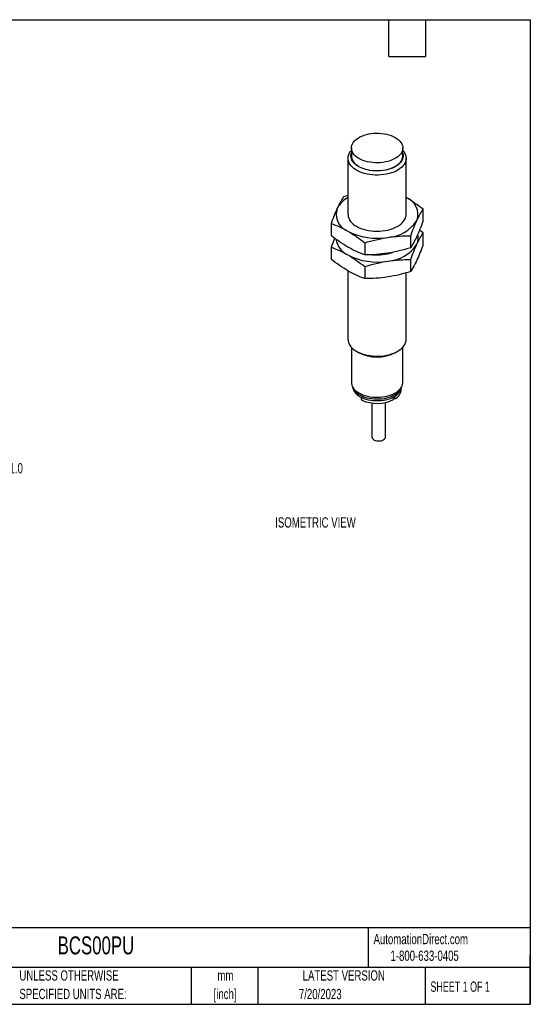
# Model space of a CAD drawing. Header units: millimetres. Extents: x 6 to 273, y 6 to 210.
# Tile 2 of 2: x 168 to 273, y 6 to 210. Entities that reach past the tile are written whole.
import ezdxf

# ---------------------------------------------------------------- set-up
doc = ezdxf.new("R2010")
doc.units = ezdxf.units.MM
doc.layers.add('TEXT', color=140, linetype='Continuous', lineweight=25)
doc.styles.add('SLDTEXTSTYLE0', font='TXT', dxfattribs={"width": 0.7})
doc.styles.add('SLDTEXTSTYLE1', font='TXT', dxfattribs={"width": 0.65})

# ---------------------------------------------------------------- blocks, each defined once
blk = doc.blocks.new('SW_NOTE_0_2')
at = {"layer": 'TEXT', "color": 0, "char_height": 2.117, "attachment_point": 2, "style": 'SLDTEXTSTYLE0'}
for s, insert in [('mm', (2.84, 2.73)), ('[inch]', (2.76, -1.09))]:
    blk.add_mtext(s, dxfattribs=dict(at, insert=insert))
blk = doc.blocks.new('SW_NOTE_0_3')
at = {"layer": 'TEXT', "color": 0, "char_height": 2.1167, "attachment_point": 1, "style": 'SLDTEXTSTYLE0'}
for s, insert in [('UNLESS OTHERWISE', (0, 2.73)), ('SPECIFIED UNITS ARE:', (0, -1.09))]:
    blk.add_mtext(s, dxfattribs=dict(at, insert=insert))

msp = doc.modelspace()

# ---------------------------------------------------------------- linework, layer by layer
for p, q in [((236.124, 183.077), (236.124, 181.444)), ((246.724, 181.444), (246.724, 183.077)), ((235.424, 180.943), (235.424, 169.359)), ((247.424, 169.359), (247.424, 180.943)), ((235.424, 173.251), (234.484, 172.975)), ((250.904, 167.951), (250.904, 170.435)), ((231.943, 167.502), (231.943, 165.018)), ((248.364, 162.478), (248.364, 164.962)), ((250.904, 165.536), (250.183, 166.089)), ((250.904, 163.051), (250.904, 165.536)), ((231.943, 162.603), (231.943, 160.118)), ((238.883, 163.496), (238.883, 161.011)), ((238.883, 158.596), (238.883, 156.112)), ((248.364, 157.578), (248.364, 160.063)), ((235.424, 157.719), (235.424, 143.568)), ((247.424, 143.568), (247.424, 157.303)), ((236.124, 141.944), (236.124, 134.681)), ((237.18, 141.119), (237.614, 140.868)), ((245.233, 140.868), (245.667, 141.119)), ((246.724, 134.681), (246.724, 141.944)), ((236.325, 133.828), (236.424, 133.428)), ((246.423, 133.428), (246.522, 133.828)), ((246.424, 133.268), (246.424, 133.431)), ((238.115, 131.638), (238.115, 131.239)), ((238.303, 131.013), (238.303, 131.548)), ((240.377, 130.446), (240.377, 123.429)), ((243.177, 123.429), (243.177, 130.565)), ((244.813, 131.146), (244.813, 131.679)), ((244.813, 131.475), (245.098, 131.311)), ((245.098, 131.311), (245.098, 131.84))]:
    msp.add_line(p, q)
at = {"flags": 128}
for points in [[(245.171, 185.241), (245.531, 185.011), (245.849, 184.761), (246.121, 184.494), (246.346, 184.212), (246.519, 183.919), (246.641, 183.617), (246.708, 183.31), (246.722, 183), (246.681, 182.691), (246.587, 182.386), (246.439, 182.088), (246.24, 181.8), (245.991, 181.525), (245.696, 181.266), (245.356, 181.026), (244.977, 180.807), (244.561, 180.611), (244.112, 180.441), (243.637, 180.297), (243.138, 180.182), (242.622, 180.097), (242.093, 180.042), (241.558, 180.019), (241.021, 180.027), (240.489, 180.066), (239.966, 180.136), (239.458, 180.236), (238.97, 180.365), (238.507, 180.523), (238.074, 180.706), (237.676, 180.914), (237.316, 181.144), (236.998, 181.394), (236.726, 181.661), (236.502, 181.942), (236.328, 182.236), (236.207, 182.538), (236.139, 182.845), (236.125, 183.155), (236.166, 183.464), (236.261, 183.769), (236.409, 184.067), (236.608, 184.355), (236.856, 184.629), (237.152, 184.888), (237.491, 185.128), (237.871, 185.348), (238.287, 185.543), (238.735, 185.714), (239.211, 185.858), (239.71, 185.972), (240.226, 186.058), (240.754, 186.112), (241.289, 186.136), (241.826, 186.128), (242.359, 186.089), (242.882, 186.019), (243.39, 185.919), (243.878, 185.789), (244.34, 185.632), (244.773, 185.449), (245.171, 185.241)], [(246.724, 182.567), (246.953, 182.288), (247.152, 181.974), (247.298, 181.65), (247.388, 181.319), (247.423, 180.985), (247.402, 180.651), (247.325, 180.319), (247.194, 179.993), (247.008, 179.676), (246.77, 179.371), (246.482, 179.08), (246.147, 178.807), (245.768, 178.554), (245.348, 178.323), (244.892, 178.117), (244.403, 177.937), (243.886, 177.785), (243.347, 177.662), (242.789, 177.57), (242.219, 177.51), (241.641, 177.482), (241.061, 177.486), (240.485, 177.522), (239.918, 177.59), (239.364, 177.69), (238.83, 177.82), (238.32, 177.979), (237.839, 178.166), (237.391, 178.379), (236.981, 178.615), (236.613, 178.874), (236.289, 179.151), (236.013, 179.446), (235.788, 179.754), (235.616, 180.074), (235.498, 180.401), (235.435, 180.734), (235.428, 181.069), (235.477, 181.402), (235.581, 181.732), (235.74, 182.053), (235.952, 182.365), (236.124, 182.567)], [(246.724, 181.999), (246.726, 181.993), (246.795, 181.68), (246.809, 181.365), (246.767, 181.051), (246.671, 180.741), (246.521, 180.438), (246.318, 180.146), (246.066, 179.867), (245.765, 179.604), (245.421, 179.36), (245.035, 179.137), (244.612, 178.938), (244.156, 178.765), (243.673, 178.619), (243.166, 178.502), (242.641, 178.415), (242.104, 178.36), (241.56, 178.336), (241.015, 178.344), (240.473, 178.383), (239.942, 178.455), (239.426, 178.557), (238.93, 178.688), (238.46, 178.848), (238.02, 179.034), (237.615, 179.245), (237.249, 179.479), (236.926, 179.733), (236.649, 180.005), (236.422, 180.291), (236.245, 180.589), (236.122, 180.896), (236.053, 181.208), (236.039, 181.523), (236.08, 181.837), (236.124, 181.999)], [(236.124, 181.444), (236.139, 181.212), (236.207, 180.904), (236.328, 180.603), (236.502, 180.309), (236.726, 180.028), (236.998, 179.761), (237.316, 179.511), (237.676, 179.281), (238.074, 179.073), (238.507, 178.89), (238.97, 178.732), (239.458, 178.603), (239.966, 178.503), (240.489, 178.433), (241.021, 178.393), (241.558, 178.386), (242.093, 178.409), (242.622, 178.464), (243.138, 178.549), (243.637, 178.664), (244.112, 178.808), (244.561, 178.978), (244.977, 179.174), (245.356, 179.393), (245.696, 179.633), (245.991, 179.892), (246.24, 180.167), (246.439, 180.455), (246.587, 180.753), (246.681, 181.058), (246.722, 181.367), (246.724, 181.444)], [(237.181, 166.91), (237.61, 166.685), (238.075, 166.485), (238.571, 166.312), (239.094, 166.167), (239.639, 166.053), (240.2, 165.969), (240.773, 165.916), (241.351, 165.896), (241.931, 165.908), (242.505, 165.952), (243.07, 166.029), (243.619, 166.136), (244.148, 166.273), (244.651, 166.439), (245.124, 166.633), (245.563, 166.852), (245.963, 167.094), (246.32, 167.358), (246.632, 167.64), (246.895, 167.938), (247.107, 168.249), (247.266, 168.571), (247.371, 168.9), (247.42, 169.234), (247.424, 169.359)], [(235.424, 143.568), (235.435, 143.359), (235.498, 143.026), (235.616, 142.698), (235.788, 142.379), (236.013, 142.07), (236.289, 141.776), (236.613, 141.498), (236.981, 141.24), (237.391, 141.003), (237.839, 140.79), (238.32, 140.604), (238.83, 140.444), (239.364, 140.315), (239.918, 140.215), (240.485, 140.147), (241.061, 140.11), (241.641, 140.106), (242.219, 140.135), (242.789, 140.195), (243.347, 140.287), (243.886, 140.409), (244.403, 140.561), (244.892, 140.741), (245.348, 140.948), (245.768, 141.178), (246.147, 141.432), (246.482, 141.705), (246.77, 141.995), (247.008, 142.3), (247.194, 142.618), (247.325, 142.943), (247.402, 143.275), (247.424, 143.568)], [(236.124, 134.681), (236.139, 134.449), (236.207, 134.141), (236.328, 133.839), (236.502, 133.546), (236.726, 133.264), (236.998, 132.997), (237.316, 132.747), (237.676, 132.517), (238.074, 132.31), (238.507, 132.126), (238.97, 131.969), (239.458, 131.84), (239.966, 131.739), (240.489, 131.669), (241.021, 131.63), (241.558, 131.622), (242.093, 131.646), (242.622, 131.701), (243.138, 131.786), (243.637, 131.901), (244.112, 132.044), (244.561, 132.215), (244.977, 132.411), (245.356, 132.63), (245.696, 132.87), (245.991, 133.129), (246.24, 133.404), (246.439, 133.691), (246.587, 133.989), (246.681, 134.294), (246.722, 134.603), (246.724, 134.681)], [(236.318, 133.861), (236.397, 133.603), (236.538, 133.308), (236.732, 133.023), (236.975, 132.751), (237.265, 132.494), (237.6, 132.257), (237.974, 132.04), (238.386, 131.847), (238.83, 131.68), (239.301, 131.539), (239.795, 131.428), (240.305, 131.346), (240.828, 131.295), (241.357, 131.275), (241.887, 131.287), (242.412, 131.33), (242.927, 131.405), (243.425, 131.509), (243.902, 131.642), (244.353, 131.803), (244.773, 131.99), (245.158, 132.201), (245.503, 132.433), (245.804, 132.685), (246.06, 132.953), (246.266, 133.235), (246.42, 133.528), (246.522, 133.829), (246.53, 133.861)], [(237.853, 131.778), (238.246, 131.574), (238.673, 131.395), (239.131, 131.242), (239.614, 131.118), (240.117, 131.024), (240.634, 130.961), (241.159, 130.929), (241.688, 130.929), (242.214, 130.961), (242.731, 131.024), (243.233, 131.118), (243.716, 131.242), (244.174, 131.395), (244.602, 131.574), (244.995, 131.778), (245.348, 132.005), (245.659, 132.252), (245.923, 132.516), (246.138, 132.795), (246.302, 133.085), (246.412, 133.384), (246.423, 133.428)], [(240.377, 123.429), (240.381, 123.367), (240.431, 123.206), (240.536, 123.055), (240.692, 122.918), (240.893, 122.802), (241.129, 122.712), (241.392, 122.652), (241.671, 122.623), (241.954, 122.627), (242.23, 122.664), (242.488, 122.732), (242.716, 122.829), (242.906, 122.95), (243.049, 123.091), (243.141, 123.246), (243.177, 123.408), (243.177, 123.429)]]:
    msp.add_lwpolyline(points, dxfattribs=at)
for centre, radius, start, end in [((237.971, 168.073), 5.401, 118.13591, 151.74348), ((246.12, 169.339), 3.73, 340.43027, 69.36665), ((236.728, 169.38), 3.73, 160.43027, 249.36665), ((238.403, 169.642), 2.992, 185.41478, 245.90536), ((243.132, 172.412), 7.808, 273.61003, 326.38459), ((241.402, 177.431), 13.002, 242.57506, 279.83886), ((246.99, 164.457), 2.932, 334.39513, 15.16755), ((237.229, 164.948), 4.354, 189.26753, 245.35374), ((243.132, 167.513), 7.808, 273.61003, 326.38459), ((241.402, 172.531), 13.002, 242.57506, 279.83886), ((241.432, 170.75), 9.757, 264.4641, 288.99036), ((241.424, 148.161), 8.228, 242.41882, 297.58118), ((239.114, 134.314), 2.832, 198.23685, 243.55443), ((244.041, 133.454), 2.39, 296.24992, 355.5348), ((238.385, 131.272), 0.272, 187.08963, 252.51831), ((241.413, 138.193), 7.824, 246.58072, 295.76215)]:
    msp.add_arc(centre, radius, start, end)
for points, knots in [([(234.484, 172.975), (234.274, 172.643), (234.063, 172.288), (233.64, 171.511), (233.427, 171.09), (233.213, 170.629)], [0, 0, 0, 0, 0.5, 0.5, 1, 1, 1, 1]), ([(250.904, 170.435), (250.331, 170.887), (249.755, 171.318), (248.599, 172.12), (248.018, 172.492), (247.434, 172.829)], [0, 0, 0, 0, 0.5, 0.5, 1, 1, 1, 1]), ([(233.213, 170.629), (233, 170.169), (232.787, 169.675), (232.364, 168.627), (232.153, 168.075), (231.943, 167.502)], [0, 0, 0, 0, 0.5, 0.5, 1, 1, 1, 1]), ([(249.634, 168.089), (249.848, 168.55), (250.06, 168.971), (250.484, 169.748), (250.694, 170.103), (250.904, 170.435)], [0, 0, 0, 0, 0.5, 0.5, 1, 1, 1, 1]), ([(231.943, 167.502), (232.517, 167.292), (233.092, 167.058), (234.249, 166.526), (234.829, 166.227), (235.413, 165.89)], [0, 0, 0, 0, 0.5, 0.5, 1, 1, 1, 1]), ([(248.364, 164.962), (248.574, 165.535), (248.785, 166.087), (249.208, 167.135), (249.42, 167.629), (249.634, 168.089)], [0, 0, 0, 0, 0.5, 0.5, 1, 1, 1, 1]), ([(250.904, 167.951), (250.694, 167.378), (250.484, 166.825), (250.06, 165.778), (249.848, 165.284), (249.634, 164.823)], [0, 0, 0, 0, 0.5, 0.5, 1, 1, 1, 1]), ([(235.413, 162.624), (234.829, 162.961), (234.249, 163.332), (233.092, 164.135), (232.517, 164.566), (231.943, 165.018)], [0, 0, 0, 0, 0.5, 0.5, 1, 1, 1, 1]), ([(235.413, 165.89), (235.997, 165.553), (236.578, 165.181), (237.734, 164.378), (238.31, 163.947), (238.883, 163.496)], [0, 0, 0, 0, 0.5, 0.5, 1, 1, 1, 1]), ([(238.883, 163.496), (239.667, 163.737), (240.453, 163.958), (242.033, 164.337), (242.826, 164.496), (243.624, 164.62)], [0, 0, 0, 0, 0.5, 0.5, 1, 1, 1, 1]), ([(243.624, 164.62), (244.421, 164.743), (245.215, 164.829), (246.794, 164.938), (247.58, 164.961), (248.364, 164.962)], [0, 0, 0, 0, 0.5, 0.5, 1, 1, 1, 1]), ([(249.634, 164.823), (249.42, 164.363), (249.208, 163.941), (248.785, 163.165), (248.574, 162.809), (248.364, 162.478)], [0, 0, 0, 0, 0.5, 0.5, 1, 1, 1, 1]), ([(249.634, 163.19), (249.848, 163.651), (250.06, 164.072), (250.484, 164.849), (250.694, 165.204), (250.904, 165.536)], [0, 0, 0, 0, 0.5, 0.5, 1, 1, 1, 1]), ([(232.664, 164.465), (232.636, 164.397), (232.5, 164.074), (232.26, 163.454), (232.049, 162.887), (231.943, 162.603)], [0, 0, 0, 0, 0.1184693, 0.5592147, 1, 1, 1, 1]), ([(231.943, 162.603), (232.517, 162.392), (233.092, 162.159), (234.249, 161.626), (234.829, 161.328), (235.413, 160.99)], [0, 0, 0, 0, 0.5, 0.5, 1, 1, 1, 1]), ([(238.883, 161.011), (238.31, 161.222), (237.734, 161.455), (236.578, 161.988), (235.997, 162.286), (235.413, 162.624)], [0, 0, 0, 0, 0.5, 0.5, 1, 1, 1, 1]), ([(248.364, 160.063), (248.574, 160.636), (248.785, 161.188), (249.208, 162.235), (249.42, 162.73), (249.634, 163.19)], [0, 0, 0, 0, 0.5, 0.5, 1, 1, 1, 1]), ([(250.904, 163.051), (250.694, 162.478), (250.484, 161.926), (250.06, 160.879), (249.848, 160.384), (249.634, 159.924)], [0, 0, 0, 0, 0.5, 0.5, 1, 1, 1, 1]), ([(235.413, 160.99), (235.997, 160.653), (236.578, 160.282), (237.734, 159.479), (238.31, 159.048), (238.883, 158.596)], [0, 0, 0, 0, 0.5, 0.5, 1, 1, 1, 1]), ([(243.624, 161.354), (242.826, 161.23), (242.033, 161.144), (240.453, 161.035), (239.667, 161.012), (238.883, 161.011)], [0, 0, 0, 0, 0.5, 0.5, 1, 1, 1, 1]), ([(248.364, 162.478), (247.58, 162.236), (246.794, 162.016), (245.215, 161.636), (244.421, 161.477), (243.624, 161.354)], [0, 0, 0, 0, 0.5, 0.5, 1, 1, 1, 1]), ([(235.413, 157.724), (234.829, 158.061), (234.249, 158.433), (233.092, 159.236), (232.517, 159.667), (231.943, 160.118)], [0, 0, 0, 0, 0.5, 0.5, 1, 1, 1, 1]), ([(238.883, 158.596), (239.667, 158.838), (240.453, 159.058), (242.033, 159.438), (242.826, 159.597), (243.624, 159.72)], [0, 0, 0, 0, 0.5, 0.5, 1, 1, 1, 1]), ([(243.624, 159.72), (244.421, 159.844), (245.215, 159.93), (246.794, 160.039), (247.58, 160.062), (248.364, 160.063)], [0, 0, 0, 0, 0.5, 0.5, 1, 1, 1, 1]), ([(249.634, 159.924), (249.42, 159.464), (249.208, 159.042), (248.785, 158.265), (248.574, 157.91), (248.364, 157.578)], [0, 0, 0, 0, 0.5, 0.5, 1, 1, 1, 1]), ([(238.883, 156.112), (238.31, 156.322), (237.734, 156.556), (236.578, 157.088), (235.997, 157.387), (235.413, 157.724)], [0, 0, 0, 0, 0.5, 0.5, 1, 1, 1, 1]), ([(248.364, 157.578), (247.58, 157.337), (246.794, 157.116), (245.215, 156.737), (244.421, 156.578), (243.624, 156.454)], [0, 0, 0, 0, 0.5, 0.5, 1, 1, 1, 1]), ([(243.624, 156.454), (242.826, 156.331), (242.033, 156.245), (240.453, 156.136), (239.667, 156.113), (238.883, 156.112)], [0, 0, 0, 0, 0.5, 0.5, 1, 1, 1, 1])]:
    msp.add_open_spline(points, degree=3, knots=knots)
at = {"layer": 'TEXT'}
for p, q in [((6.35, 209.55), (273.05, 209.55)), ((243.84, 201.93), (243.84, 209.55)), ((251.46, 201.93), (251.46, 209.55)), ((273.05, 209.55), (273.05, 6.35)), ((243.84, 201.93), (251.46, 201.93)), ((273.05, 22.126), (6.35, 22.126)), ((239.575, 22.126), (239.575, 13.97)), ((273.05, 6.35), (273.05, 16.51)), ((273.05, 13.97), (6.35, 13.97)), ((203.024, 13.97), (203.024, 6.35)), ((216.812, 13.97), (216.812, 6.35)), ((251.349, 13.97), (251.349, 6.35)), ((6.35, 6.35), (273.05, 6.35))]:
    msp.add_line(p, q, dxfattribs=at)

# ---------------------------------------------------------------- block references
for name, p in [('SW_NOTE_0_3', (167.608, 10.635)), ('SW_NOTE_0_2', (207.286, 10.633))]:
    msp.add_blockref(name, p, dxfattribs=at)

# ---------------------------------------------------------------- texts
for s, insert, char_height, attachment_point, style in [('M12X1.0', (160.396, 118.041), 2.1167, 1, 'SLDTEXTSTYLE0'), ('ISOMETRIC VIEW', (220.404, 106.861), 2.11667, 1, 'SLDTEXTSTYLE0'), ('BCS00PU', (175.502, 20.364), 3.7042, 1, 'SLDTEXTSTYLE0'), ('AutomationDirect.com', (240.695, 20.877), 2.11667, 1, 'SLDTEXTSTYLE0'), ('1-800-633-0405', (244.192, 17.437), 2.11667, 1, 'SLDTEXTSTYLE0'), ('LATEST VERSION', (234.552, 13.364), 2.11667, 2, 'SLDTEXTSTYLE0'), ('SHEET 1 OF 1', (252.441, 11.051), 2.11667, 1, 'SLDTEXTSTYLE1'), ('7/20/2023', (229.701, 9.528), 2.1167, 2, 'SLDTEXTSTYLE0')]:
    msp.add_mtext(s, dxfattribs=dict(at, insert=insert, char_height=char_height, attachment_point=attachment_point, style=style))

doc.saveas('drawing.dxf')
